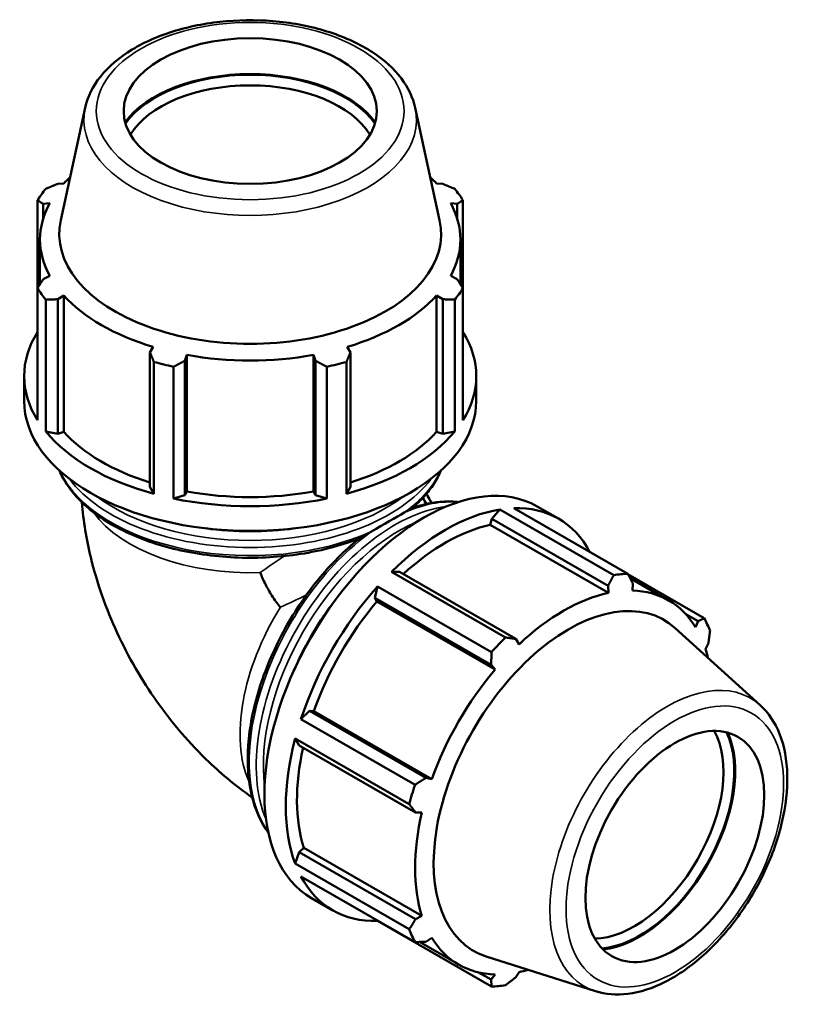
# Model space of a CAD drawing. Header units: millimetres. Extents: x 0 to 1131, y -545 to 1026.
# Tile 7 of 7: x 901 to 1131, y 734 to 1026. Entities that reach past the tile are written whole.
import ezdxf

# ---------------------------------------------------------------- set-up
doc = ezdxf.new("R2010")
doc.units = ezdxf.units.MM
doc.layers.add('Visible (ANSI)', color=7, linetype='Continuous', lineweight=50)
doc.layers.add('Visible Narrow (ANSI)', color=7, linetype='Continuous', lineweight=35)

msp = doc.modelspace()

# ---------------------------------------------------------------- linework, layer by layer
at = {"layer": 'Visible (ANSI)'}
for p, q in [((920.777, 999.4277), (913.5334, 966.1024)), ((1018.6065, 999.4277), (1025.8501, 966.1024)), ((914.4221, 976.9228), (912.6392, 976.8592)), ((1026.7443, 976.8592), (1024.9614, 976.9228)), ((906.6496, 972.0232), (906.6496, 945.8944)), ((1032.7339, 945.8944), (1032.7339, 972.0232)), ((908.3487, 970.8942), (910.2656, 971.1443)), ((908.3487, 966.6511), (908.3487, 970.8942)), ((1029.1179, 971.1443), (1031.0348, 970.8942)), ((1031.0348, 970.8942), (1031.0348, 966.6511)), ((907.3818, 947.072), (907.3818, 960.3544)), ((1032.0018, 947.072), (1032.0018, 960.3544)), ((910.2656, 949.5645), (908.3487, 948.6183)), ((1031.0348, 948.6183), (1029.1179, 949.5645)), ((906.6496, 906.8156), (906.6496, 945.8944)), ((1032.7339, 945.8944), (1032.7339, 906.8156)), ((912.6392, 942.6534), (914.4221, 943.7859)), ((914.4221, 903.3115), (914.4221, 943.7859)), ((1024.9614, 943.7859), (1026.7443, 942.6534)), ((1024.9614, 903.3115), (1024.9614, 943.7859)), ((909.0723, 942.5262), (909.0723, 903.4473)), ((912.6392, 902.777), (912.6392, 942.6534)), ((1026.7443, 942.6534), (1026.7443, 902.777)), ((1030.3112, 903.4473), (1030.3112, 942.5262)), ((940.9202, 928.5267), (939.9921, 926.9019)), ((999.3914, 926.9019), (998.4633, 928.5267)), ((939.9921, 926.9019), (939.9921, 887.0256)), ((950.3504, 924.4311), (950.9548, 926.1331)), ((950.9548, 885.6587), (950.9548, 926.1331)), ((988.4287, 926.1331), (989.0331, 924.4311)), ((988.4287, 885.6587), (988.4287, 926.1331)), ((999.3914, 887.0256), (999.3914, 926.9019)), ((941.1561, 884.9715), (941.1561, 924.0504)), ((947.0051, 922.6552), (947.0051, 883.5764)), ((950.3504, 884.5548), (950.3504, 924.4311)), ((989.0331, 924.4311), (989.0331, 884.5548)), ((992.3784, 883.5764), (992.3784, 922.6552)), ((998.2274, 924.0504), (998.2274, 884.9715)), ((902.6918, 912.5765), (902.6918, 919.8799)), ((1036.6918, 912.5765), (1036.6918, 919.8799)), ((909.0723, 903.4473), (912.6392, 902.777)), ((912.6392, 902.777), (914.4221, 903.3115)), ((1024.9614, 903.3115), (1026.7443, 902.777)), ((1026.7443, 902.777), (1030.3112, 903.4473)), ((939.9921, 887.0256), (941.1561, 884.9715)), ((947.0051, 883.5764), (950.3504, 884.5548)), ((950.3504, 884.5548), (950.9548, 885.6587)), ((988.4287, 885.6587), (989.0331, 884.5548)), ((989.0331, 884.5548), (992.3784, 883.5764)), ((998.2274, 884.9715), (999.3914, 887.0256)), ((1043.6551, 880.335), (1041.2897, 877.5838)), ((1077.4549, 860.871), (1043.6551, 880.335)), ((1047.791, 880.736), (1081.5908, 861.272)), ((1054.7316, 881.2559), (1061.0484, 877.6183)), ((1041.2897, 877.5838), (1040.8623, 875.7704)), ((1040.8623, 875.7704), (1075.8691, 855.6113)), ((1041.2897, 877.5838), (1075.7792, 857.7226)), ((1013.9368, 861.8323), (1011.5714, 861.8592)), ((1011.5714, 861.8592), (1045.3712, 842.3952)), ((1048.4263, 841.9711), (1013.9368, 861.8323)), ((1104.2774, 848.1064), (1081.6693, 861.1256)), ((1082.2824, 859.9784), (1093.7148, 853.3949)), ((1082.9646, 856.2993), (1083.1036, 858.4327)), ((1007.4354, 857.4968), (1006.6124, 854.1067)), ((1041.2352, 838.0328), (1007.4354, 857.4968)), ((1075.7792, 857.7226), (1075.8691, 855.6113)), ((1006.6124, 854.1067), (1007.2687, 853.0271)), ((1006.6124, 854.1067), (1041.1019, 834.2455)), ((1007.2687, 853.0271), (1042.2755, 832.868)), ((1098.7957, 849.3099), (1102.445, 847.2084)), ((1102.445, 847.2084), (1101.7016, 845.4257)), ((1120.8584, 822.3012), (1095.6547, 845.1731)), ((1049.371, 840.3521), (1048.4263, 841.9711)), ((1104.6407, 838.9145), (1105.4789, 840.4871)), ((1041.1019, 834.2455), (1042.2755, 832.868)), ((987.271, 820.6065), (984.7488, 818.2025)), ((988.5317, 820.5737), (987.271, 820.6065)), ((1021.7605, 800.7453), (987.271, 820.6065)), ((988.5317, 820.5737), (1023.5385, 800.4146)), ((984.7488, 818.2025), (1018.5486, 798.7385)), ((983.0357, 812.4341), (984.2371, 810.391)), ((1016.8355, 792.97), (983.0357, 812.4341)), ((984.2371, 810.391), (1018.7267, 790.5298)), ((1023.5385, 800.4146), (1021.7605, 800.7453)), ((1018.7267, 790.5298), (1020.5995, 790.5184)), ((985.5926, 780.0408), (984.2371, 778.766)), ((985.5926, 780.0408), (1020.5995, 759.8817)), ((984.2371, 778.766), (983.0357, 775.3393)), ((1018.7267, 758.9048), (984.2371, 778.766)), ((983.0357, 775.3393), (1016.8355, 755.8753)), ((1018.5486, 752.0799), (984.7488, 771.5439)), ((987.8612, 765.1337), (994.1781, 761.4961)), ((1020.5995, 759.8817), (1018.7267, 758.9048)), ((1007.3931, 758.504), (1007.4354, 758.3783)), ((1007.4354, 758.3783), (1041.2352, 738.9143)), ((1021.7605, 752.1835), (1023.5385, 753.3704)), ((1019.8578, 752.1202), (1031.5254, 745.4013)), ((1072.0429, 737.5315), (1039.6102, 747.8502)), ((1041.1019, 740.9593), (1037.3613, 743.1134)), ((1042.2755, 742.4969), (1041.1019, 740.9593)), ((1048.4263, 741.6694), (1049.371, 743.1848))]:
    msp.add_line(p, q, dxfattribs=at)
for centre, major_axis, ratio in [((969.6918, 998.4353), (-37.5, 0), 0.5758617), ((1095.5568, 780.4311), (-18.7137, -32.4969), 0.57809312)]:
    msp.add_ellipse(centre, major_axis=major_axis, ratio=ratio, dxfattribs=at)
for centre, major_axis, ratio, start_param, end_param in [((969.6918, 986.3084), (40.1155, 0), 0.5758617, 0.39263978, 2.74895287), ((969.6918, 986.3084), (39.75, 0), 0.5758617, 0.37762117, 2.76397149), ((969.6918, 984.4689), (-37.5, 0), 0.5758617, 3.47088622, 5.95389174), ((969.6918, 960.3544), (-62.31, 0), 0.5758617, 5.7413734, 5.80321976), ((969.6918, 960.3544), (-62.31, 0), 0.5758617, 3.6215582, 3.68340456), ((969.6918, 958.9588), (-67, 0), 0.5758617, 5.84322243, 5.93775002), ((969.6918, 958.9588), (67, 0), 0.5758617, 0.34543529, 0.43996288), ((969.6918, 960.3544), (-62.31, 0), 0.5758617, 5.97775269, 6.58861793), ((969.6918, 960.3544), (62.31, 0), 0.5758617, 5.97775269, 6.58861793), ((969.6918, 962.0545), (-56.5966, 0), 0.5758617, 6.15866302, 9.54930025), ((969.6918, 958.9588), (-67, 0), 0.5758617, 0.34543529, 0.43996288), ((969.6918, 958.9588), (67, 0), 0.5758617, 5.84322243, 5.93775002), ((969.6918, 960.3544), (62.31, 0), 0.5758617, 3.6215582, 4.23242344), ((969.6918, 960.3544), (62.31, 0), 0.5758617, 5.19235452, 5.80321976), ((969.6918, 919.8799), (-67, 0), 0.5758617, 5.93775002, 6.62862059), ((969.6918, 919.8799), (67, 0), 0.5758617, 5.93775002, 6.62862059), ((969.6918, 960.3544), (62.31, 0), 0.5758617, 4.40695636, 5.0178216), ((969.6918, 958.9588), (67, 0), 0.5758617, 4.2724261, 4.36695369), ((969.6918, 958.9588), (67, 0), 0.5758617, 5.05782427, 5.15235186), ((969.6918, 912.5765), (-67, 0), 0.5758617, 0, 3.14159265), ((969.6918, 919.8799), (67, 0), 0.5758617, 3.58155553, 4.2724261), ((969.6918, 919.8799), (62.31, 0), 0.5758617, 3.6215582, 4.2155561), ((969.6918, 919.8799), (67, 0), 0.5758617, 5.15235186, 5.84322243), ((969.6918, 919.8799), (62.31, 0), 0.5758617, 5.20922186, 5.80321976), ((1021.2964, 823.1948), (33.4352, 58.0611), 0.57809312, 0, 3.14159265), ((969.6918, 919.8799), (62.31, 0), 0.5758617, 4.40695636, 5.0178216), ((969.6918, 919.8799), (67, 0), 0.5758617, 4.36695369, 5.05782427), ((969.6918, 852.9119), (58.29, 33.6972), 0.00167248, 0.66383819, 0.90502436), ((1027.6132, 819.5572), (-33.4352, -58.0611), 0.57809312, 3.57962182, 4.27049239), ((1027.6132, 819.5572), (33.4352, 58.0611), 0.57809312, 5.93968373, 6.62668689), ((1027.6132, 819.5572), (-31.0947, -53.9968), 0.57809312, 3.61962449, 4.21354196), ((969.6918, 906.7556), (57.1242, 0), 0.5758617, 4.47941969, 4.94535827), ((1061.413, 800.0932), (33.4352, 58.0611), 0.57809312, 0.34350158, 0.43802917), ((1027.6132, 819.5572), (-33.4352, -58.0611), 0.57809312, 4.36501999, 5.05589056), ((1062.6201, 799.3981), (-31.0947, -53.9968), 0.57809312, 3.61962449, 4.23048973), ((1062.6201, 799.3981), (31.0947, 53.9968), 0.57809312, 5.97581898, 6.58668422), ((1027.6132, 819.5572), (-31.0947, -53.9968), 0.57809312, 4.40502265, 5.01588789), ((1064.0905, 798.5513), (28.2435, 49.0456), 0.57809312, 6.15793522, 9.55002805), ((1016.2618, 826.094), (-28.5068, -49.5029), 0.57809312, 4.5103936, 4.91438436), ((1061.413, 800.0932), (33.4352, 58.0611), 0.57809312, 5.84128872, 5.93581631), ((1061.413, 800.0932), (-33.4352, -58.0611), 0.57809312, 4.27049239, 4.36501999), ((1062.6201, 799.3981), (31.0947, 53.9968), 0.57809312, 5.7406456, 5.80128605), ((1062.6201, 799.3981), (-31.0947, -53.9968), 0.57809312, 4.40502265, 5.01588789), ((1083.477, 787.3874), (18.7137, 32.4969), 0.57809312, 3.46891144, 5.95586652), ((1027.6132, 819.5572), (-33.4352, -58.0611), 0.57809312, 5.15041815, 5.84128872), ((1085.068, 786.4712), (-19.8365, -34.4467), 0.57809312, 0.37662346, 2.7649692), ((1085.068, 786.4712), (-20.0189, -34.7634), 0.57809312, 0.39175382, 2.74983883), ((1027.6132, 819.5572), (-31.0947, -53.9968), 0.57809312, 5.20720789, 5.80128605), ((1061.413, 800.0932), (-33.4352, -58.0611), 0.57809312, 5.05589056, 5.15041815), ((1062.6201, 799.3981), (-31.0947, -53.9968), 0.57809312, 5.19042082, 5.80128605), ((1027.6132, 819.5572), (-33.4352, -58.0611), 0.57809312, 5.93581631, 6.62668689), ((1061.413, 800.0932), (-33.4352, -58.0611), 0.57809312, 5.84128872, 5.93581631), ((1062.6201, 799.3981), (-31.0947, -53.9968), 0.57809312, 5.97581898, 6.58668422), ((1062.6201, 799.3981), (31.0947, 53.9968), 0.57809312, 3.61962449, 3.68413236), ((1061.413, 800.0932), (-33.4352, -58.0611), 0.57809312, 0.34350158, 0.43802917)]:
    msp.add_ellipse(centre, major_axis=major_axis, ratio=ratio, start_param=start_param, end_param=end_param, dxfattribs=at)
for points, knots in [([(1018.6065, 999.4277), (1017.9431, 1002.4796), (1016.5352, 1005.4014), (1012.3242, 1011.0022), (1009.3907, 1013.6333), (1002.2523, 1018.2864), (997.9816, 1020.269), (988.6502, 1023.3102), (983.5901, 1024.3671), (973.205, 1025.4732), (967.8835, 1025.5275), (957.4744, 1024.6379), (952.3885, 1023.6949), (942.9194, 1020.8739), (938.5408, 1018.9927), (930.9404, 1014.4016), (927.7166, 1011.6889), (923.0528, 1005.8147), (921.4877, 1002.697), (920.777, 999.4277)], [0.90992045, 0.90992045, 0.90992045, 0.90992045, 1.19399787, 1.19399787, 1.50898024, 1.50898024, 1.84118692, 1.84118692, 2.17331309, 2.17331309, 2.5035221, 2.5035221, 2.83362054, 2.83362054, 3.16548492, 3.16548492, 3.49815448, 3.49815448, 3.80246853, 3.80246853, 3.80246853, 3.80246853]), ([(913.1366, 891.8894), (913.4492, 891.1511), (913.8028, 890.4207), (916.0921, 886.2248), (918.9144, 882.9737), (926.1803, 877.1008), (930.6691, 874.4976), (940.8139, 870.2538), (946.4717, 868.6165), (958.3673, 866.4675), (964.6016, 865.9539), (977.0285, 866.0937), (983.2188, 866.746), (993.6643, 868.8925), (998.0469, 870.171), (1002.0943, 871.7503)], [4.16613556, 4.16613556, 4.16613556, 4.16613556, 4.23141491, 4.23141491, 4.54601806, 4.54601806, 4.86953592, 4.86953592, 5.19380053, 5.19380053, 5.5173195, 5.5173195, 5.84054941, 5.84054941, 6.09333861, 6.09333861, 6.09333861, 6.09333861]), ([(1017.6455, 880.7063), (1018.9623, 881.8232), (1020.1683, 882.9895), (1022.3398, 885.408), (1023.3052, 886.6602), (1024.9739, 889.2296), (1025.6783, 890.5465), (1026.2469, 891.8894)], [0.188922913, 0.188922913, 0.188922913, 0.188922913, 0.308217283, 0.308217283, 0.427512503, 0.427512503, 0.546253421, 0.546253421, 0.546253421, 0.546253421]), ([(1023.5286, 882.2723), (1023.5113, 882.299), (1023.494, 882.3258), (1023.057, 883.0039), (1022.6537, 883.6887), (1022.172, 884.5879), (1022.0628, 884.798), (1021.957, 885.0077)], [2.266181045, 2.266181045, 2.266181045, 2.266181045, 2.27190958, 2.27190958, 2.411157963, 2.411157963, 2.453499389, 2.453499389, 2.453499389, 2.453499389]), ([(970.2723, 794.9904), (965.6743, 798.1806), (961.4492, 801.6756), (951.7315, 810.9223), (946.5952, 816.9553), (937.5144, 829.8127), (933.5741, 836.6378), (926.9796, 850.9294), (924.3227, 858.3927), (921.1639, 871.4519), (920.2447, 876.8825), (919.779, 882.4839)], [1.6724687, 1.6724687, 1.6724687, 1.6724687, 1.88495559, 1.88495559, 2.19911486, 2.19911486, 2.51327412, 2.51327412, 2.82743339, 2.82743339, 3.0409811, 3.0409811, 3.0409811, 3.0409811]), ([(1031.4567, 882.5469), (1030.0601, 882.7121), (1028.6221, 882.7569), (1025.6214, 882.6061), (1024.0559, 882.4002), (1020.8796, 881.7384), (1019.2688, 881.2825), (1017.6455, 880.7063)], [5.742463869, 5.742463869, 5.742463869, 5.742463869, 5.856505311, 5.856505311, 5.975433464, 5.975433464, 6.094361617, 6.094361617, 6.094361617, 6.094361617]), ([(1017.6455, 880.7063), (1017.645, 880.7062), (1017.6347, 880.7004), (1017.5853, 880.6722), (1017.5144, 880.6316), (1017.2179, 880.4615), (1016.7907, 880.2161), (1015.9727, 879.7457), (1015.7762, 879.6327), (1015.5681, 879.513)], [1.90902414, 1.90902414, 1.90902414, 1.90902414, 1.947834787, 1.947834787, 2.05299601, 2.05299601, 2.406766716, 2.406766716, 2.509330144, 2.509330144, 2.509330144, 2.509330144]), ([(1005.6512, 873.8022), (1004.7083, 873.2588), (1003.9273, 872.8085), (1003.1128, 872.3387), (1002.7295, 872.1176), (1002.3801, 871.9158), (1002.31, 871.8753), (1002.2167, 871.8214), (1002.1847, 871.8029), (1002.1397, 871.7768), (1002.1244, 871.7679), (1002.1031, 871.7556), (1002.0973, 871.7522), (1002.0946, 871.7505), (1002.0943, 871.7504), (1002.0943, 871.7503)], [1.05906136, 1.05906136, 1.05906136, 1.05906136, 1.477614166, 1.477614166, 1.63862516, 1.63862516, 1.674889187, 1.674889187, 1.694580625, 1.694580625, 1.70848885, 1.70848885, 1.721635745, 1.721635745, 1.725130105, 1.725130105, 1.725130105, 1.725130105]), ([(1002.0943, 871.7503), (997.7402, 868.2753), (993.5407, 864.0715), (985.868, 854.6434), (982.3947, 849.423), (976.5123, 838.4855), (974.1035, 832.7708), (970.5912, 821.4056), (969.4896, 815.7571), (968.7228, 805.0775), (969.0601, 800.0486), (971.1331, 791.3615), (972.7932, 787.6408), (975.0622, 784.6163)], [0.18989357, 0.18989357, 0.18989357, 0.18989357, 0.51407272, 0.51407272, 0.83753383, 0.83753383, 1.16077025, 1.16077025, 1.48442364, 1.48442364, 1.80877068, 1.80877068, 2.11538518, 2.11538518, 2.11538518, 2.11538518]), ([(978.6347, 851.3277), (978.632, 851.331), (978.6292, 851.3343), (978.2013, 851.8465), (977.7685, 852.4069), (976.9167, 853.5931), (976.5019, 854.2098), (975.4211, 855.9223), (974.7873, 857.0373), (973.6027, 859.3669), (973.0861, 860.5391), (972.6877, 861.6253), (972.6862, 861.6294), (972.6847, 861.6334)], [-0.00156896, -0.00156896, -0.00156896, -0.00156896, 0, 0, 0.24160472, 0.24160472, 0.47336373, 0.47336373, 0.85770491, 0.85770491, 1.27639301, 1.27639301, 1.27796056, 1.27796056, 1.27796056, 1.27796056]), ([(1072.0429, 737.5315), (1075.0302, 736.5811), (1078.2768, 736.3416), (1085.253, 737.1957), (1089.0058, 738.4246), (1096.6142, 742.2885), (1100.4686, 744.9998), (1107.7676, 751.5688), (1111.2106, 755.4273), (1117.3517, 763.8778), (1120.0524, 768.4642), (1124.4682, 777.9334), (1126.183, 782.8142), (1128.4479, 792.4333), (1128.993, 797.1693), (1128.7848, 806.0506), (1128.0304, 810.1994), (1125.2499, 817.1582), (1123.3297, 820.0585), (1120.8584, 822.3012)], [2.48337829, 2.48337829, 2.48337829, 2.48337829, 2.76783956, 2.76783956, 3.08283749, 3.08283749, 3.4149179, 3.4149179, 3.74699267, 3.74699267, 4.07719159, 4.07719159, 4.40728728, 4.40728728, 4.73912041, 4.73912041, 5.07165038, 5.07165038, 5.37447076, 5.37447076, 5.37447076, 5.37447076])]:
    msp.add_open_spline(points, degree=3, knots=knots, dxfattribs=at)
for points, weights in [([(909.0723, 975.3914), (910.8922, 976.1481), (912.6392, 976.8592)], [1, 1.00182670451, 1.00283743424]), ([(1026.7443, 976.8592), (1028.4913, 976.1481), (1030.3112, 975.3914)], [1.00283743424, 1.00182670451, 1]), ([(908.3487, 970.8942), (907.5165, 971.455), (906.6496, 972.0232)], [1.00283743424, 1.00182670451, 1]), ([(1032.7339, 972.0232), (1031.867, 971.455), (1031.0348, 970.8942)], [1, 1.00182670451, 1.00283743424]), ([(906.6496, 945.8944), (907.5165, 947.292), (908.3487, 948.6183)], [1, 1.00182670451, 1.00283743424]), ([(1031.0348, 948.6183), (1031.867, 947.292), (1032.7339, 945.8944)], [1.00283743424, 1.00182670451, 1]), ([(912.6392, 942.6534), (910.8922, 942.5989), (909.0723, 942.5262)], [1.00283743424, 1.00182670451, 1]), ([(1030.3112, 942.5262), (1028.4913, 942.5989), (1026.7443, 942.6534)], [1, 1.00182670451, 1.00283743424]), ([(941.1561, 924.0504), (940.5622, 925.5131), (939.9921, 926.9019)], [1, 1.00182670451, 1.00283743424]), ([(999.3914, 926.9019), (998.8213, 925.5131), (998.2274, 924.0504)], [1.00283743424, 1.00182670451, 1]), ([(950.3504, 924.4311), (948.7119, 923.5691), (947.0051, 922.6552)], [1.00283743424, 1.00182670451, 1]), ([(992.3784, 922.6552), (990.6716, 923.5691), (989.0331, 924.4311)], [1, 1.00182670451, 1.00283743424]), ([(1081.5908, 861.272), (1082.3694, 859.8195), (1083.1036, 858.4327)], [1, 1.00182670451, 1.00283743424]), ([(1075.7792, 857.7226), (1076.6067, 859.2608), (1077.4549, 860.871)], [1.00283743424, 1.00182670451, 1]), ([(1102.445, 847.2084), (1103.3493, 847.6444), (1104.2774, 848.1064)], [1.00283743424, 1.00182670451, 1]), ([(1105.9906, 844.3111), (1105.7363, 842.3562), (1105.4789, 840.4871)], [1, 1.00182670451, 1.00283743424]), ([(1045.3712, 842.3952), (1046.9367, 842.1749), (1048.4263, 841.9711)], [1, 1.00182670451, 1.00283743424]), ([(1041.1019, 834.2455), (1041.174, 836.0966), (1041.2352, 838.0328)], [1.00283743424, 1.00182670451, 1]), ([(1018.5486, 798.7385), (1020.1941, 799.7585), (1021.7605, 800.7453)], [1, 1.00182670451, 1.00283743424]), ([(1018.7267, 790.5298), (1017.8071, 791.7212), (1016.8355, 792.97)], [1.00283743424, 1.00182670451, 1]), ([(1016.8355, 755.8753), (1017.8071, 757.4171), (1018.7267, 758.9048)], [1, 1.00182670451, 1.00283743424]), ([(1021.7605, 752.1835), (1020.1941, 752.1289), (1018.5486, 752.0799)], [1.00283743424, 1.00182670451, 1]), ([(1048.4263, 741.6694), (1046.9367, 740.5125), (1045.3712, 739.3153)], [1.00283743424, 1.00182670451, 1]), ([(1041.2352, 738.9143), (1041.174, 739.9538), (1041.1019, 740.9593)], [1, 1.00182670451, 1.00283743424])]:
    msp.add_rational_spline(points, weights, degree=2, dxfattribs=at)
msp.add_open_spline([(1020.8907, 883.8005), (1021.1847, 883.1554), (1021.5378, 882.5379), (1021.946, 881.9563)], degree=3, dxfattribs=at)
at = {"layer": 'Visible Narrow (ANSI)'}
for centre, major_axis, ratio in [((969.6918, 998.4353), (-45.6034, 0), 0.5758617), ((1095.5568, 780.4311), (-22.7576, -39.5191), 0.57809312)]:
    msp.add_ellipse(centre, major_axis=major_axis, ratio=ratio, dxfattribs=at)
for centre, major_axis, ratio, start_param, end_param in [((969.6918, 995.9019), (-49.2964, 0), 0.5758617, 6.15866302, 9.54930025), ((969.6918, 900.2207), (-58.29, 0), 0.5758617, 0.25497625, 2.23560141), ((969.6918, 900.2207), (58.29, 0), 0.5758617, 5.61838023, 6.02820906), ((969.6918, 902.6188), (58.29, 0), 0.5758617, 3.54549748, 5.87928048), ((969.6918, 903.8451), (-56.79, 0), 0.5758617, 0.644022, 2.49757065), ((1010.6097, 829.3489), (29.0886, 50.5131), 0.57809312, 0.25869885, 0.66287137), ((969.6918, 890.5191), (-50.25, 0), 0.5758617, 0.39062331, 1.63039269), ((1012.6838, 828.1544), (-29.0886, -50.5131), 0.57809312, 3.5498569, 5.87492106), ((1013.7445, 827.5436), (28.34, 49.2133), 0.57809312, 0.65033801, 2.49125465), ((1010.6097, 829.3489), (-29.0886, -50.5131), 0.57809312, 4.04565019, 6.02448645), ((969.6918, 852.9119), (-50.152, -35.8964), 0.08739686, 4.4478116, 4.59031949), ((969.6918, 852.9119), (56.1162, 25.5665), 0.0841269, 4.83400906, 4.97557705), ((1002.2187, 834.1809), (-25.0764, -43.5458), 0.57809312, 4.65085891, 5.88823362), ((1093.3656, 781.6929), (24.6005, 42.7194), 0.57809312, 6.15793522, 9.55002805)]:
    msp.add_ellipse(centre, major_axis=major_axis, ratio=ratio, start_param=start_param, end_param=end_param, dxfattribs=at)

doc.saveas('drawing.dxf')
